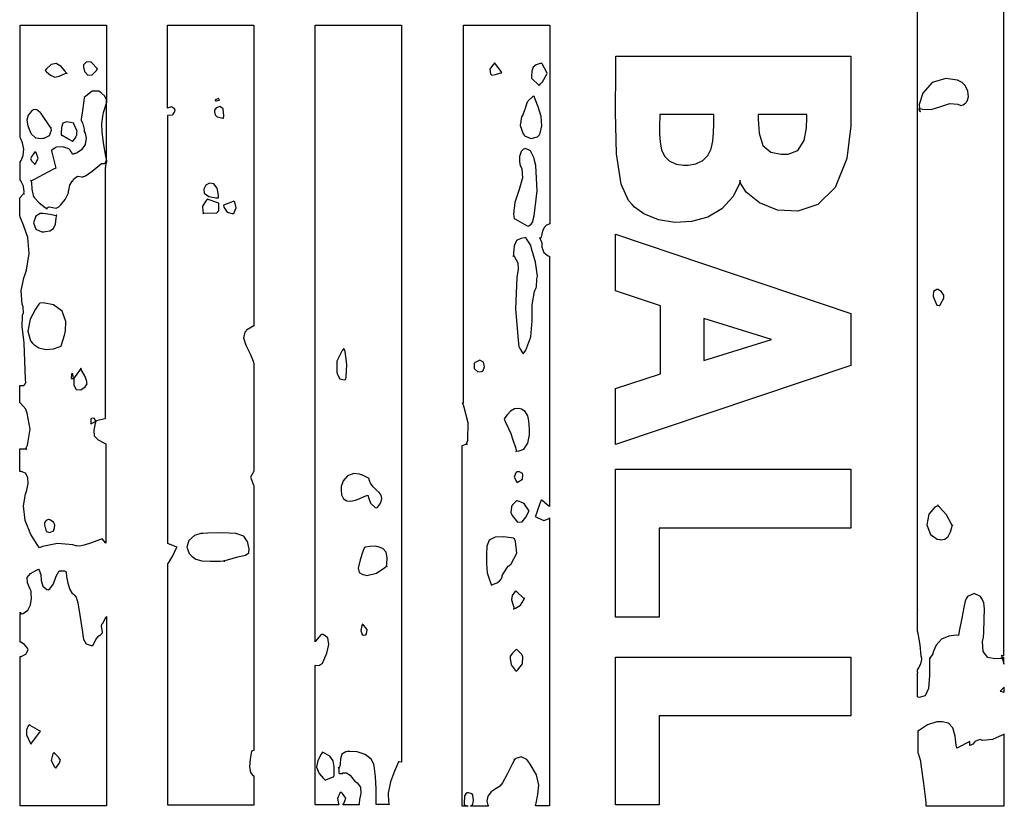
# Model space of a CAD drawing. Extents: x 2.23 to 5.27, y 0.32 to 5.1.
# Tile 1 of 4: x 2.25 to 5.27, y 0.32 to 2.73. Entities that reach past the tile are written whole.
import ezdxf

# ---------------------------------------------------------------- set-up
doc = ezdxf.new("R2010")
doc.units = 0
doc.layers.get('0').update_dxf_attribs({"linetype": 'CONTINUOUS'})

msp = doc.modelspace()

# ---------------------------------------------------------------- linework, layer by layer
at = {"color": 240}
msp.add_lwpolyline([(5.2646, 3.76074), (5.2646, 0.778483), (5.25939, 0.778483), (5.25939, 0.778483), (5.25776, 0.779514), (5.25726, 0.779514), (5.25726, 0.779025), (5.25911, 0.777724), (5.25939, 0.777453), (5.25939, 0.770128), (5.2539, 0.770128), (5.23753, 0.769532), (5.21588, 0.773546), (5.20167, 0.791233), (5.20025, 0.821832), (5.2021, 0.831597), (5.2021, 0.832682), (5.20313, 0.835015), (5.20313, 0.835775), (5.20356, 0.849501), (5.20518, 0.890679), (5.20583, 0.922635), (5.20356, 0.941135), (5.19889, 0.952203), (5.19689, 0.955567), (5.19401, 0.960286), (5.17393, 0.969618), (5.15386, 0.960286), (5.15104, 0.955567), (5.14963, 0.953288), (5.14681, 0.945475), (5.14242, 0.926812), (5.13607, 0.893935), (5.12853, 0.854221), (5.12603, 0.840983), (5.11882, 0.841362), (5.09711, 0.838813), (5.07443, 0.828993), (5.05806, 0.811415), (5.04949, 0.792426), (5.0479, 0.785753), (5.04764, 0.784233), (5.03825, 0.771431), (5.03749, 0.770128), (5.03728, 0.770236), (5.03646, 0.770128), (5.03646, 0.770128), (5.03749, 0.770128), (5.03728, 0.757161), (5.03706, 0.718099), (5.03407, 0.678494), (5.02371, 0.655328), (5.00608, 0.651042), (5.00103, 0.652453), (5.00103, 0.652453), (5.00103, 0.725369), (5.00125, 0.72564), (5.00125, 0.72781), (5.00103, 0.728461), (5.00103, 0.735786), (5.00256, 0.738661), (5.01036, 0.753364), (5.01406, 0.767524), (5.01357, 0.770128), (5.01226, 0.77691), (5.00846, 0.811794), (5.0031, 0.846733), (5.00103, 0.853461), (5.00103, 0.916992), (5.00103, 0.916992), (5.00119, 0.918728), (5.00103, 0.919108), (5.00103, 3.57221)], dxfattribs=at)
for points in [[(2.50939, 2.28678), (2.50987, 2.2876), (2.51406, 2.29542), (2.5146, 2.29617), (2.5146, 2.29254), (2.51221, 2.28267), (2.51144, 2.28157), (2.51167, 2.28108), (2.51167, 2.27485), (2.51144, 2.27431), (2.51144, 1.50553), (2.5096, 1.50532), (2.4846, 1.49854), (2.48122, 1.49724), (2.48122, 1.49963), (2.47706, 1.50672), (2.46875, 1.50558), (2.46669, 1.5045), (2.46669, 1.4899), (2.46772, 1.4899), (2.46903, 1.49046), (2.48101, 1.49675), (2.48232, 1.49724), (2.48025, 1.49067), (2.47569, 1.47037), (2.47743, 1.45269), (2.48915, 1.44011), (2.50646, 1.43104), (2.51247, 1.4285), (2.51247, 1.12326), (2.51167, 1.12435), (2.5031, 1.13552), (2.50206, 1.13683), (2.49371, 1.13379), (2.46869, 1.12468), (2.447, 1.11746), (2.43251, 1.11475), (2.42361, 1.11529), (2.42085, 1.11599), (2.41146, 1.1186), (2.36507, 1.12261), (2.31874, 1.11361), (2.30935, 1.1097), (2.30219, 1.11952), (2.28326, 1.15072), (2.26622, 1.19309), (2.26112, 1.23774), (2.26671, 1.27436), (2.27083, 1.28575), (2.27229, 1.29085), (2.27518, 1.30659), (2.27436, 1.32498), (2.26628, 1.33805), (2.25325, 1.34304), (2.24897, 1.34304), (2.24897, 1.41287), (2.26768, 1.41287), (2.26844, 1.41287), (2.27024, 1.41178), (2.27083, 1.41178), (2.27056, 1.41206), (2.26796, 1.41368), (2.26768, 1.4139), (2.27317, 1.42383), (2.28147, 1.47314), (2.27214, 1.52197), (2.26878, 1.53157), (2.26768, 1.53472), (2.25103, 1.553), (2.24897, 1.5535), (2.24897, 1.60661), (2.26042, 1.60661), (2.26064, 1.60688), (2.26329, 1.60949), (2.26357, 1.60969), (2.26357, 1.61025), (2.26535, 1.6116), (2.26563, 1.61182), (2.26563, 1.6129), (2.26742, 1.61572), (2.26768, 1.616), (2.26714, 1.62696), (2.26221, 1.73633), (2.26144, 1.74724), (2.2609, 1.75401), (2.25624, 1.78797), (2.25782, 1.82254), (2.26042, 1.82954), (2.2609, 1.83083), (2.25987, 1.84694), (2.25939, 1.84825), (2.25651, 1.85661), (2.25375, 1.89714), (2.26199, 1.93713), (2.2646, 1.94515), (2.26981, 1.96104), (2.27778, 2.01118), (2.27354, 2.06065), (2.2609, 2.09825), (2.25131, 2.12076), (2.24897, 2.12847), (2.24897, 2.18056), (2.24972, 2.18186), (2.25911, 2.19385), (2.26042, 2.19515), (2.26118, 2.19515), (2.26297, 2.19413), (2.26357, 2.19413), (2.26357, 2.19467), (2.26167, 2.19596), (2.26144, 2.19618), (2.26247, 2.20036), (2.26042, 2.21858), (2.25206, 2.23475), (2.25, 2.23785), (2.25, 2.29308), (2.25336, 2.29699), (2.25993, 2.31185), (2.26172, 2.33203), (2.2576, 2.35124), (2.25233, 2.36339), (2.25, 2.36703), (2.25, 2.71181), (2.5146, 2.71181), (2.5146, 2.48264), (2.51432, 2.48449), (2.5095, 2.49388), (2.49892, 2.50429), (2.49582, 2.50663), (2.49143, 2.50976), (2.47092, 2.50885), (2.45128, 2.4936), (2.44689, 2.4899), (2.44532, 2.47928), (2.44021, 2.44271), (2.43772, 2.42329), (2.4375, 2.42117), (2.43772, 2.42042), (2.44114, 2.41157), (2.44168, 2.41075), (2.44243, 2.40896), (2.44689, 2.39236), (2.44689, 2.38683), (2.44689, 2.38683), (2.44689, 2.38574), (2.44689, 2.38574), (2.44928, 2.38108), (2.45301, 2.36507), (2.45008, 2.34608), (2.43881, 2.32997), (2.42492, 2.32015), (2.41982, 2.31803), (2.41872, 2.31803), (2.41846, 2.31782), (2.41401, 2.31625), (2.41351, 2.31597), (2.41222, 2.31597), (2.40881, 2.31993), (2.40831, 2.32015), (2.40831, 2.32015), (2.40831, 2.32118), (2.40831, 2.32118), (2.40804, 2.32118), (2.40728, 2.322), (2.40728, 2.32221), (2.40728, 2.32221), (2.40625, 2.32383), (2.40625, 2.32433), (2.40597, 2.32433), (2.40522, 2.32536), (2.40522, 2.32536), (2.40494, 2.32563), (2.40338, 2.32926), (2.4031, 2.32954), (2.39968, 2.33214), (2.38151, 2.33903), (2.36225, 2.33811), (2.35835, 2.33681), (2.35726, 2.33604), (2.34793, 2.32824), (2.3469, 2.32742), (2.34793, 2.32275), (2.35829, 2.27772), (2.35938, 2.27328), (2.35286, 2.26992), (2.29139, 2.23785), (2.28543, 2.23469), (2.28461, 2.23469), (2.28282, 2.23579), (2.28228, 2.23579), (2.2844, 2.23367), (2.28489, 2.22976), (2.28608, 2.2091), (2.28982, 2.18994), (2.29167, 2.18679), (2.29372, 2.18289), (2.30897, 2.16689), (2.32676, 2.15246), (2.33018, 2.14931), (2.33094, 2.14931), (2.33274, 2.14828), (2.33333, 2.14828), (2.33128, 2.15033), (2.33251, 2.15213), (2.3399, 2.155), (2.34987, 2.15235), (2.3604, 2.15022), (2.36908, 2.15435), (2.37082, 2.15657), (2.37364, 2.16026), (2.3884, 2.17719), (2.39844, 2.19721), (2.39899, 2.20242), (2.39919, 2.20583), (2.40256, 2.22108), (2.4101, 2.23372), (2.41249, 2.23579), (2.41433, 2.23969), (2.42617, 2.24843), (2.43935, 2.24621), (2.44374, 2.24621), (2.4509, 2.25006), (2.47114, 2.26383), (2.48867, 2.27865), (2.50011, 2.28737), (2.50771, 2.28792), (2.50939, 2.28678)], [(2.7021, 2.71181), (2.96669, 2.71181), (2.96669, 1.7889), (2.96457, 1.78842), (2.9445, 1.77642), (2.94271, 1.77431), (2.93924, 1.77046), (2.935, 1.75331), (2.94217, 1.73019), (2.95557, 1.70415), (2.965, 1.68201), (2.96669, 1.67432), (2.96669, 1.34408), (2.96588, 1.34256), (2.95703, 1.32796), (2.95628, 1.32639), (2.95703, 1.32406), (2.96588, 1.30143), (2.96669, 1.29932), (2.96669, 0.487847), (2.96588, 0.487631), (2.95985, 0.486057), (2.95936, 0.485786), (2.95856, 0.479601), (2.95578, 0.461046), (2.95361, 0.438531), (2.95617, 0.420899), (2.96354, 0.411893), (2.96669, 0.410753), (2.96669, 0.32015), (2.70313, 0.32015), (2.70313, 0.32015), (2.70313, 0.335069), (2.70313, 0.377875), (2.70313, 0.445747), (2.70313, 0.535807), (2.70313, 0.645182), (2.70313, 0.77105), (2.70313, 0.910536), (2.70313, 1.02322), (2.70313, 1.06076), (2.70622, 1.06445), (2.71832, 1.08512), (2.72889, 1.10742), (2.73122, 1.11182), (2.72862, 1.11263), (2.70518, 1.12147), (2.70313, 1.12223), (2.70313, 2.43576), (2.70415, 2.43528), (2.71718, 2.43679), (2.71875, 2.43782), (2.71951, 2.43838), (2.72379, 2.44476), (2.72547, 2.45167), (2.72499, 2.45242), (2.72319, 2.45518), (2.71392, 2.46089), (2.70415, 2.45871), (2.7021, 2.45763), (2.7021, 2.48406), (2.7021, 2.56332), (2.7021, 2.64333), (2.7021, 2.69407), (2.7021, 2.71181), (2.7021, 2.71181)], [(3.15419, 2.71181), (3.41872, 2.71181), (3.41872, 0.452419), (3.41792, 0.452692), (3.41228, 0.45345), (3.41043, 0.45345), (3.40722, 0.446289), (3.39762, 0.424642), (3.38564, 0.392144), (3.37875, 0.357531), (3.37918, 0.330675), (3.38124, 0.322211), (3.34169, 0.322211), (3.3419, 0.323785), (3.34201, 0.338325), (3.34125, 0.370281), (3.33914, 0.407932), (3.33681, 0.432835), (3.33539, 0.440972), (3.33447, 0.446397), (3.32617, 0.461589), (3.30794, 0.476129), (3.28282, 0.48405), (3.26047, 0.48546), (3.25315, 0.4847), (3.24881, 0.484321), (3.23628, 0.477106), (3.23188, 0.462511), (3.23156, 0.446506), (3.22917, 0.436524), (3.22711, 0.434733), (3.22711, 0.434733), (3.22547, 0.435764), (3.22499, 0.435764), (3.22499, 0.435275), (3.22683, 0.433974), (3.22711, 0.433703), (3.22711, 0.419108), (3.2276, 0.419108), (3.22874, 0.418078), (3.22917, 0.418078), (3.2354, 0.418078), (3.23617, 0.418078), (3.23796, 0.416992), (3.23856, 0.416992), (3.23801, 0.416992), (3.23682, 0.418078), (3.23643, 0.418078), (3.23958, 0.419542), (3.25103, 0.419596), (3.26172, 0.41211), (3.2704, 0.401096), (3.27658, 0.393772), (3.27919, 0.392036), (3.28347, 0.389214), (3.29308, 0.375435), (3.29449, 0.356608), (3.29085, 0.337836), (3.28896, 0.325196), (3.28961, 0.321181), (3.23958, 0.321181), (3.24268, 0.325738), (3.24826, 0.341797), (3.23833, 0.356554), (3.23438, 0.360786), (3.23019, 0.357693), (3.22293, 0.341417), (3.22601, 0.324599), (3.22711, 0.321181), (3.15419, 0.321181), (3.15419, 0.749294), (3.15571, 0.748264), (3.16732, 0.749567), (3.17731, 0.756131), (3.17811, 0.75765), (3.18138, 0.764649), (3.19021, 0.786133), (3.19672, 0.812608), (3.19287, 0.833225), (3.17893, 0.843261), (3.17393, 0.844075), (3.17182, 0.842285), (3.15549, 0.823025), (3.15419, 0.821181), (3.15419, 2.71181)], [(3.60938, 2.71181), (3.87397, 2.71181), (3.87397, 2.10243), (3.87121, 2.10183), (3.86322, 2.09858), (3.8565, 2.0919), (3.85167, 2.08035), (3.84799, 2.06646), (3.8469, 2.06179), (3.8469, 2.06104), (3.845, 2.05897), (3.84478, 2.05871), (3.84397, 2.05871), (3.84224, 2.05974), (3.84169, 2.05974), (3.84169, 2.05925), (3.84347, 2.05789), (3.84375, 2.05761), (3.84424, 2.05632), (3.84896, 2.04406), (3.84896, 2.03993), (3.84896, 2.03575), (3.84918, 2.03108), (3.85504, 2.01497), (3.86876, 2.00504), (3.87294, 2.00347), (3.87294, 1.23579), (3.8711, 1.23736), (3.85053, 1.25456), (3.84793, 1.25662), (3.84663, 1.25326), (3.83615, 1.22461), (3.83539, 1.22222), (3.83485, 1.2207), (3.82964, 1.20687), (3.82915, 1.20557), (3.83512, 1.20193), (3.85568, 1.19293), (3.87007, 1.19808), (3.87294, 1.20139), (3.87294, 0.318033), (3.83018, 0.318033), (3.83149, 0.326768), (3.83713, 0.352756), (3.8405, 0.381511), (3.83268, 0.41314), (3.81369, 0.446397), (3.80626, 0.456597), (3.80339, 0.460775), (3.78603, 0.468858), (3.76926, 0.463379), (3.76665, 0.460775), (3.76585, 0.460775), (3.76411, 0.461806), (3.76357, 0.461806), (3.76357, 0.461317), (3.76535, 0.460015), (3.76563, 0.459744), (3.75965, 0.448133), (3.74186, 0.41314), (3.729, 0.389051), (3.72065, 0.378472), (3.713, 0.373643), (3.71039, 0.372233), (3.70611, 0.370008), (3.69444, 0.361274), (3.68381, 0.347765), (3.68024, 0.332682), (3.68326, 0.320367), (3.68544, 0.317003), (3.63021, 0.317003), (3.63097, 0.317275), (3.63618, 0.321724), (3.63644, 0.322211), (3.63747, 0.324056), (3.63932, 0.336208), (3.63797, 0.349826), (3.63747, 0.352431), (3.63721, 0.353244), (3.63118, 0.356771), (3.62418, 0.358669), (3.62185, 0.358669), (3.62044, 0.358669), (3.61637, 0.355035), (3.61274, 0.349338), (3.61253, 0.348253), (3.61199, 0.346192), (3.61143, 0.328233), (3.61143, 0.322211), (3.61247, 0.321724), (3.62289, 0.317275), (3.62397, 0.317003), (3.60519, 0.317003), (3.60519, 1.42219), (3.60622, 1.42275), (3.61664, 1.42692), (3.61774, 1.4274), (3.61849, 1.4274), (3.62022, 1.42637), (3.62082, 1.42637), (3.62082, 1.42692), (3.61897, 1.42822), (3.61876, 1.4285), (3.62213, 1.43972), (3.62337, 1.49257), (3.61014, 1.54335), (3.60622, 1.5535), (3.60938, 1.5535), (3.60938, 2.71181)], [(2.44476, 2.58681), (2.44456, 2.58263), (2.44792, 2.56982), (2.45751, 2.55871), (2.4714, 2.55931), (2.4846, 2.57232), (2.48753, 2.57742), (2.48594, 2.579), (2.47157, 2.59489), (2.46978, 2.59619), (2.46718, 2.59831), (2.45378, 2.59933), (2.44504, 2.58996), (2.44476, 2.58681)], [(3.69476, 2.55974), (3.69581, 2.55871), (3.70703, 2.56011), (3.72342, 2.56521), (3.72711, 2.56597), (3.72472, 2.56939), (3.71485, 2.58268), (3.70594, 2.59386), (3.70415, 2.59619), (3.70101, 2.59256), (3.68967, 2.57682), (3.69189, 2.56218), (3.69476, 2.55974)], [(2.3271, 2.57221), (2.33117, 2.56858), (2.34386, 2.55806), (2.35622, 2.55257), (2.37011, 2.55512), (2.38633, 2.56239), (2.39165, 2.56494), (2.39187, 2.56472), (2.39404, 2.56392), (2.39481, 2.56392), (2.39399, 2.56392), (2.39219, 2.56494), (2.39165, 2.56494), (2.38797, 2.57015), (2.37571, 2.58485), (2.36089, 2.5944), (2.34538, 2.59104), (2.33094, 2.57742), (2.3271, 2.57221)], [(3.81771, 2.54932), (3.8406, 2.52636), (3.84179, 2.52761), (3.84489, 2.5319), (3.84858, 2.5351), (3.84999, 2.53575), (3.85151, 2.53836), (3.86453, 2.56185), (3.86561, 2.56392), (3.86431, 2.56679), (3.85129, 2.59071), (3.84999, 2.59304), (3.84972, 2.59332), (3.84814, 2.59489), (3.84793, 2.59517), (3.84375, 2.59407), (3.83143, 2.59006), (3.82264, 2.58317), (3.8189, 2.57086), (3.81782, 2.55474), (3.81771, 2.54932)], [(5.13124, 2.46599), (5.13226, 2.4655), (5.14063, 2.46793), (5.14893, 2.47407), (5.15001, 2.47538), (5.15256, 2.47874), (5.15663, 2.4916), (5.15533, 2.50976), (5.14719, 2.52636), (5.13726, 2.53603), (5.13336, 2.53788), (5.12321, 2.54318), (5.08724, 2.54861), (5.04596, 2.53554), (5.01654, 2.50331), (5.00586, 2.46821), (5.00624, 2.4566), (5.00569, 2.45611), (5.00429, 2.45454), (5.00558, 2.45057), (5.00624, 2.44933), (5.00624, 2.44933), (5.00624, 2.44824), (5.00624, 2.44824), (5.007, 2.44824), (5.00879, 2.44721), (5.00939, 2.44721), (5.00939, 2.44775), (5.00754, 2.44906), (5.00726, 2.44933), (5.00726, 2.4566), (5.01546, 2.45378), (5.04286, 2.45324), (5.072, 2.46246), (5.09967, 2.47114), (5.12424, 2.46924), (5.13124, 2.46599)], [(2.5146, 2.47428), (2.5146, 2.47613), (2.5146, 2.48025), (2.5146, 2.48161), (2.5146, 2.47428)], [(2.84793, 2.48264), (2.84793, 2.48188), (2.84868, 2.47976), (2.84896, 2.47949), (2.85206, 2.47949), (2.8604, 2.48139), (2.86143, 2.48161), (2.86117, 2.48215), (2.85938, 2.48568), (2.85938, 2.48682), (2.85829, 2.4866), (2.84896, 2.48318), (2.84793, 2.48264)], [(3.79482, 2.37429), (3.79844, 2.37147), (3.81679, 2.36404), (3.83567, 2.36963), (3.83957, 2.37326), (3.83957, 2.37326), (3.8406, 2.37429), (3.8406, 2.37429), (3.84392, 2.38086), (3.84901, 2.403), (3.847, 2.43175), (3.83811, 2.46149), (3.82904, 2.48519), (3.82607, 2.49306), (3.82525, 2.49306), (3.82314, 2.49388), (3.82292, 2.49408), (3.82135, 2.49257), (3.80626, 2.47825), (3.80524, 2.4764), (3.80365, 2.47331), (3.79829, 2.45622), (3.79243, 2.43967), (3.79064, 2.43679), (3.78694, 2.4311), (3.78256, 2.40403), (3.79167, 2.37901), (3.79482, 2.37429)], [(2.28228, 2.38265), (2.28407, 2.37853), (2.29753, 2.36637), (2.3156, 2.36415), (2.31976, 2.3649), (2.32394, 2.36572), (2.34022, 2.37381), (2.34657, 2.39019), (2.34581, 2.39513), (2.34581, 2.39594), (2.3469, 2.39774), (2.3469, 2.39828), (2.34636, 2.39828), (2.345, 2.39643), (2.34478, 2.39615), (2.34218, 2.39985), (2.31717, 2.43733), (2.31456, 2.44097), (2.31456, 2.44125), (2.31353, 2.442), (2.31353, 2.442), (2.31142, 2.44413), (2.30192, 2.45258), (2.29161, 2.45301), (2.28961, 2.45139), (2.28554, 2.44797), (2.27522, 2.43539), (2.27106, 2.42019), (2.27431, 2.40338), (2.28022, 2.38781), (2.28228, 2.38265)], [(2.5146, 2.29617), (2.5146, 2.47428), (2.51406, 2.47168), (2.50467, 2.44254), (2.50418, 2.43892), (2.50288, 2.43164), (2.50006, 2.40944), (2.50037, 2.38433), (2.50515, 2.35086), (2.51226, 2.30985), (2.5146, 2.29617)], [(2.84581, 2.44824), (2.84565, 2.44547), (2.84782, 2.43696), (2.85439, 2.4311), (2.86367, 2.42839), (2.87142, 2.42697), (2.87397, 2.42638), (2.87472, 2.43338), (2.87218, 2.45486), (2.86219, 2.46272), (2.85107, 2.4579), (2.84581, 2.45068), (2.84581, 2.44824)], [(2.41461, 2.41075), (2.40944, 2.41243), (2.39344, 2.41547), (2.38163, 2.41168), (2.37663, 2.39833), (2.37588, 2.38032), (2.37603, 2.37429), (2.37603, 2.37429), (2.37706, 2.37429), (2.37706, 2.37429), (2.37912, 2.37408), (2.39632, 2.36393), (2.39789, 2.36285), (2.39919, 2.36208), (2.41118, 2.35613), (2.41249, 2.35558), (2.41297, 2.35661), (2.42003, 2.366), (2.42085, 2.36703), (2.42085, 2.36888), (2.42339, 2.37381), (2.42393, 2.37429), (2.42421, 2.37457), (2.42393, 2.38064), (2.42393, 2.38265), (2.42393, 2.38374), (2.42475, 2.38656), (2.42503, 2.38683), (2.42421, 2.38894), (2.41536, 2.40869), (2.41461, 2.41075)], [(3.7646, 2.12011), (3.7646, 2.12011), (3.7646, 2.12011), (3.7646, 2.12011), (3.7646, 2.12011), (3.7646, 2.11908), (3.7646, 2.11908), (3.76824, 2.11703), (3.80387, 2.097), (3.80729, 2.09517), (3.80908, 2.09646), (3.81651, 2.10157), (3.82135, 2.10921), (3.82189, 2.11182), (3.82525, 2.12722), (3.83501, 2.20415), (3.83074, 2.28157), (3.8271, 2.29719), (3.82553, 2.30371), (3.81418, 2.32628), (3.79921, 2.33371), (3.79585, 2.33263), (3.79297, 2.33176), (3.78597, 2.32422), (3.78108, 2.30946), (3.78071, 2.29281), (3.78282, 2.28179), (3.7844, 2.27849), (3.78808, 2.27083), (3.78993, 2.24322), (3.77951, 2.2079), (3.76665, 2.16835), (3.76286, 2.13189), (3.7646, 2.12011)], [(2.29585, 2.32324), (2.29324, 2.3201), (2.28586, 2.31039), (2.2825, 2.30203), (2.28586, 2.29471), (2.29324, 2.28717), (2.29585, 2.28472), (2.29818, 2.28814), (2.30599, 2.30404), (2.29975, 2.32026), (2.29585, 2.32324)], [(2.85732, 2.18261), (2.85732, 2.18261), (2.85807, 2.18371), (2.85835, 2.18371), (2.85824, 2.19092), (2.85385, 2.2124), (2.84353, 2.22575), (2.83089, 2.22732), (2.8195, 2.22071), (2.81293, 2.20936), (2.81467, 2.19689), (2.82829, 2.18679), (2.85004, 2.18261), (2.85732, 2.18261)], [(2.8125, 2.13683), (2.8125, 2.13607), (2.81147, 2.13428), (2.81147, 2.13368), (2.8125, 2.13683), (2.85211, 2.13574), (2.85732, 2.14094), (2.85753, 2.14122), (2.8591, 2.14285), (2.85938, 2.14307), (2.85938, 2.16596), (2.85622, 2.16704), (2.82656, 2.17746), (2.82394, 2.1785), (2.82004, 2.17458), (2.80881, 2.1569), (2.81011, 2.14025), (2.8125, 2.13683)], [(2.90522, 2.17219), (2.90283, 2.17117), (2.87657, 2.16081), (2.87397, 2.15972), (2.87468, 2.15419), (2.88525, 2.13867), (2.90022, 2.13471), (2.90522, 2.13471), (2.90625, 2.13758), (2.91222, 2.15192), (2.90853, 2.16863), (2.90522, 2.17219)], [(2.32292, 2.07844), (2.32758, 2.07878), (2.34164, 2.08117), (2.35271, 2.088), (2.35851, 2.10211), (2.36094, 2.12033), (2.36143, 2.12642), (2.36143, 2.12722), (2.36253, 2.12896), (2.36253, 2.1295), (2.36199, 2.1295), (2.36062, 2.12771), (2.3604, 2.12744), (2.3604, 2.12744), (2.35514, 2.12858), (2.34283, 2.13108), (2.32829, 2.13363), (2.31956, 2.13471), (2.31668, 2.13471), (2.31201, 2.13471), (2.29812, 2.12565), (2.29124, 2.10585), (2.29861, 2.08637), (2.31694, 2.07818), (2.32292, 2.07844)], [(3.76247, 2.00553), (3.76247, 2.00478), (3.76144, 2.00304), (3.76144, 2.00244), (3.76167, 2.00244), (3.76247, 2.00478), (3.76247, 2.00553), (3.76557, 2.00163), (3.7755, 1.98356), (3.77707, 1.96283), (3.77604, 1.95763), (3.77235, 1.93838), (3.76899, 1.84201), (3.77707, 1.74571), (3.77919, 1.7264), (3.7794, 1.72488), (3.78386, 1.71707), (3.79036, 1.70714), (3.79167, 1.70454), (3.79992, 1.71576), (3.81586, 1.75608), (3.81976, 1.8049), (3.81976, 1.85439), (3.82699, 1.89529), (3.83231, 1.90767), (3.83306, 1.9095), (3.8341, 1.93164), (3.83436, 1.93371), (3.83567, 1.94254), (3.83003, 1.98514), (3.81771, 2.02718), (3.81565, 2.03575), (3.81565, 2.03575), (3.81565, 2.03678), (3.81565, 2.03678), (3.81435, 2.03863), (3.80236, 2.05692), (3.80106, 2.05871), (3.80003, 2.05974), (3.79611, 2.05974), (3.78444, 2.05817), (3.77186, 2.05106), (3.76394, 2.03472), (3.76199, 2.01281), (3.76247, 2.00553)], [(5.04893, 1.88053), (5.04943, 1.87819), (5.05854, 1.85585), (5.05935, 1.85346), (5.06168, 1.85346), (5.06694, 1.85243), (5.06874, 1.85243), (5.07004, 1.85482), (5.08128, 1.87494), (5.08128, 1.88163), (5.081, 1.88346), (5.07417, 1.89387), (5.06429, 1.90115), (5.0625, 1.90136), (5.05935, 1.90164), (5.04943, 1.89529), (5.04812, 1.88314), (5.04893, 1.88053)], [(2.31044, 1.85969), (2.30783, 1.85607), (2.29704, 1.84099), (2.28071, 1.81039), (2.27376, 1.77376), (2.28244, 1.74403), (2.28851, 1.73682), (2.29226, 1.73236), (2.30746, 1.72222), (2.32915, 1.71733), (2.35238, 1.71983), (2.37028, 1.72515), (2.37603, 1.72743), (2.37603, 1.72743), (2.37603, 1.72846), (2.37603, 1.72846), (2.37706, 1.73161), (2.38667, 1.76183), (2.38747, 1.76492), (2.38976, 1.77414), (2.39051, 1.80333), (2.37901, 1.83464), (2.35249, 1.85476), (2.32075, 1.86051), (2.31044, 1.85969)], [(3.22293, 1.64094), (3.22368, 1.63835), (3.23004, 1.62706), (3.2449, 1.62483), (3.24897, 1.62642), (3.24972, 1.63374), (3.25206, 1.67133), (3.2461, 1.71158), (3.24274, 1.72017), (3.23725, 1.71468), (3.22108, 1.68212), (3.22054, 1.64746), (3.22293, 1.64094)], [(3.64165, 1.65869), (3.64344, 1.6569), (3.653, 1.64919), (3.66428, 1.64953), (3.66667, 1.65136), (3.66917, 1.65326), (3.67312, 1.66396), (3.67014, 1.67811), (3.65918, 1.68468), (3.64497, 1.6779), (3.64165, 1.67432), (3.64165, 1.65869)], [(2.45518, 1.6149), (2.45518, 1.61974), (2.44933, 1.63422), (2.43881, 1.65451), (2.43647, 1.65972), (2.43386, 1.65608), (2.42393, 1.64176), (2.41612, 1.63058), (2.41461, 1.62847), (2.41433, 1.62956), (2.41168, 1.64176), (2.41146, 1.64307), (2.40728, 1.64307), (2.40728, 1.63943), (2.40625, 1.63124), (2.40625, 1.62847), (2.40625, 1.62847), (2.40728, 1.62847), (2.40728, 1.62847), (2.41461, 1.62847), (2.41461, 1.61285), (2.41493, 1.60813), (2.42236, 1.59446), (2.43642, 1.59358), (2.44971, 1.60292), (2.45535, 1.61203), (2.45518, 1.6149)], [(3.73335, 1.5045), (3.73676, 1.49713), (3.74724, 1.47504), (3.75401, 1.46001), (3.75982, 1.44303), (3.76807, 1.4165), (3.77083, 1.40767), (3.77083, 1.4069), (3.76981, 1.40511), (3.76981, 1.40451), (3.77029, 1.40451), (3.7716, 1.40636), (3.77186, 1.40657), (3.77718, 1.40588), (3.79428, 1.41146), (3.80675, 1.42979), (3.81142, 1.45551), (3.81119, 1.47597), (3.81044, 1.48264), (3.81, 1.48665), (3.80908, 1.49875), (3.80621, 1.51432), (3.79867, 1.52735), (3.78738, 1.53467), (3.78331, 1.53575), (3.77914, 1.53674), (3.76579, 1.53575), (3.75282, 1.52838), (3.74257, 1.51687), (3.73574, 1.50754), (3.73335, 1.5045)], [(3.23438, 1.29199), (3.23406, 1.28695), (3.23562, 1.27159), (3.24175, 1.25917), (3.25163, 1.25342), (3.26406, 1.25271), (3.27783, 1.25564), (3.29178, 1.26069), (3.30479, 1.26638), (3.31287, 1.27007), (3.31565, 1.27116), (3.31717, 1.26676), (3.32422, 1.24637), (3.33854, 1.23269), (3.34375, 1.23161), (3.34706, 1.23535), (3.35553, 1.24783), (3.35932, 1.26042), (3.35699, 1.27051), (3.35047, 1.27913), (3.34164, 1.28743), (3.33231, 1.2965), (3.32437, 1.3074), (3.32026, 1.31765), (3.31976, 1.32118), (3.31976, 1.32118), (3.31976, 1.32221), (3.31976, 1.32221), (3.31765, 1.3233), (3.2979, 1.3329), (3.29585, 1.33366), (3.29047, 1.33556), (3.27289, 1.33686), (3.25375, 1.33008), (3.24029, 1.31467), (3.23469, 1.29774), (3.23438, 1.29199)], [(3.77399, 1.30973), (3.77707, 1.31131), (3.78982, 1.32031), (3.79064, 1.33469), (3.78851, 1.33784), (3.78797, 1.33865), (3.78108, 1.34191), (3.77365, 1.34256), (3.77289, 1.34201), (3.76964, 1.33968), (3.76443, 1.32628), (3.7716, 1.31261), (3.77399, 1.30973)], [(3.81044, 1.22222), (3.80746, 1.22667), (3.79856, 1.23991), (3.79531, 1.24479), (3.79514, 1.24436), (3.79318, 1.24571), (3.79269, 1.2462), (3.79085, 1.24702), (3.77365, 1.25298), (3.77186, 1.25347), (3.77078, 1.25244), (3.76042, 1.24202), (3.75939, 1.24099), (3.75911, 1.24051), (3.75646, 1.23709), (3.75624, 1.23682), (3.75597, 1.23503), (3.75467, 1.21728), (3.75521, 1.21598), (3.75874, 1.2085), (3.77453, 1.18842), (3.78944, 1.18902), (3.80106, 1.2047), (3.80783, 1.21804), (3.81044, 1.22222)], [(5.10835, 1.17952), (5.10835, 1.17877), (5.10732, 1.17698), (5.10732, 1.17638), (5.10444, 1.18213), (5.08914, 1.21029), (5.06819, 1.23421), (5.0625, 1.23785), (5.0625, 1.23785), (5.06353, 1.23942), (5.06353, 1.23991), (5.06299, 1.23991), (5.06168, 1.23812), (5.06147, 1.23785), (5.0536, 1.2341), (5.03489, 1.21267), (5.02875, 1.18007), (5.04075, 1.15055), (5.06131, 1.13591), (5.06874, 1.13471), (5.07249, 1.13412), (5.08442, 1.13596), (5.095, 1.14464), (5.10211, 1.15875), (5.10618, 1.17193), (5.10732, 1.17638), (5.10753, 1.17638), (5.10835, 1.17877), (5.10835, 1.17952)], [(2.33751, 1.19618), (2.33669, 1.19645), (2.33003, 1.19293), (2.32497, 1.18755), (2.32497, 1.18576), (2.32497, 1.1798), (2.32915, 1.16363), (2.33018, 1.16178), (2.33122, 1.15967), (2.34033, 1.15625), (2.35026, 1.15999), (2.35211, 1.16075), (2.35211, 1.1613), (2.35314, 1.16249), (2.35314, 1.16287), (2.35374, 1.16498), (2.3559, 1.17117), (2.35699, 1.17996), (2.35221, 1.18853), (2.34136, 1.19493), (2.33751, 1.19618)], [(2.77289, 1.08784), (2.77647, 1.08415), (2.78911, 1.07471), (2.8074, 1.06912), (2.83365, 1.06825), (2.86388, 1.06896), (2.87397, 1.06912), (2.87397, 1.06912), (2.875, 1.06912), (2.875, 1.06912), (2.8756, 1.0689), (2.87771, 1.06836), (2.87565, 1.06912), (2.875, 1.06912), (2.8789, 1.07015), (2.91797, 1.08187), (2.92188, 1.08263), (2.92676, 1.08355), (2.94129, 1.08724), (2.9509, 1.0937), (2.95247, 1.10509), (2.94928, 1.11957), (2.94792, 1.12429), (2.94635, 1.12983), (2.93549, 1.14469), (2.91118, 1.15375), (2.87082, 1.15538), (2.82553, 1.15397), (2.81044, 1.15348), (2.80393, 1.15316), (2.78478, 1.14676), (2.76704, 1.13162), (2.76161, 1.111), (2.76872, 1.09245), (2.77289, 1.08784)], [(3.69476, 0.995117), (3.69883, 0.996799), (3.71094, 1.00206), (3.71967, 1.00727), (3.72424, 1.01351), (3.72721, 1.02083), (3.72814, 1.02327), (3.72917, 1.02615), (3.74556, 1.05273), (3.74794, 1.05452), (3.75549, 1.06027), (3.77274, 1.09256), (3.76872, 1.12902), (3.76563, 1.13683), (3.76481, 1.13683), (3.76275, 1.13867), (3.76247, 1.13889), (3.75483, 1.13981), (3.73188, 1.14269), (3.70611, 1.14258), (3.68793, 1.13303), (3.6805, 1.11485), (3.68024, 1.10867), (3.67958, 1.09679), (3.67925, 1.06093), (3.68201, 1.03277), (3.6875, 1.01421), (3.69308, 0.999946), (3.69476, 0.995117)], [(3.34272, 1.11388), (3.33957, 1.11469), (3.32357, 1.11393), (3.30806, 1.11106), (3.30524, 1.11079), (3.30214, 1.10113), (3.29249, 1.07216), (3.28608, 1.04753), (3.28922, 1.03348), (3.30106, 1.02723), (3.30524, 1.02637), (3.3125, 1.02507), (3.34256, 1.03174), (3.36794, 1.04932), (3.37294, 1.05349), (3.37315, 1.05322), (3.375, 1.05241), (3.375, 1.05241), (3.375, 1.05241), (3.37343, 1.05349), (3.37294, 1.05349), (3.37403, 1.05968), (3.37565, 1.07861), (3.37224, 1.09581), (3.3616, 1.10699), (3.34754, 1.11279), (3.34272, 1.11388)], [(2.50206, 0.876411), (2.50364, 0.877983), (2.51351, 0.897515), (2.5146, 0.899306), (2.5146, 0.318033), (2.25, 0.318033), (2.25, 0.776367), (2.2531, 0.775879), (2.26818, 0.783203), (2.27501, 0.796713), (2.27399, 0.799317), (2.27317, 0.801432), (2.26394, 0.81326), (2.25206, 0.820421), (2.25, 0.82015), (2.25, 0.906575), (2.25418, 0.906575), (2.25939, 0.908311), (2.27349, 0.91824), (2.28256, 0.934733), (2.28494, 0.954372), (2.28456, 0.970161), (2.2844, 0.975369), (2.2844, 0.975369), (2.2844, 0.9764), (2.2844, 0.9764), (2.28131, 0.982693), (2.27311, 1.00195), (2.27186, 1.01807), (2.28233, 1.03033), (2.30012, 1.04091), (2.30626, 1.04411), (2.30914, 1.04123), (2.31358, 1.02805), (2.31511, 1.00922), (2.31972, 0.991971), (2.33188, 0.981825), (2.33649, 0.980578), (2.34158, 0.983236), (2.35281, 0.999349), (2.3604, 1.02279), (2.36951, 1.03917), (2.38618, 1.03906), (2.39063, 1.03678), (2.39111, 1.03342), (2.39268, 1.02197), (2.3966, 1.00152), (2.40315, 0.981282), (2.41015, 0.969564), (2.41351, 0.967014), (2.41596, 0.965061), (2.42219, 0.95779), (2.42746, 0.940593), (2.43326, 0.903321), (2.44103, 0.851074), (2.44374, 0.833658), (2.44422, 0.829536), (2.45285, 0.815483), (2.46789, 0.809733), (2.47293, 0.809733), (2.47472, 0.812608), (2.48253, 0.828125), (2.49137, 0.839953), (2.49376, 0.840983), (2.49631, 0.842176), (2.5025, 0.849067), (2.50222, 0.858344), (2.49972, 0.867839), (2.50071, 0.874946), (2.50206, 0.876411)], [(3.79585, 0.956597), (3.79585, 0.955837), (3.79482, 0.954047), (3.79482, 0.95345), (3.79269, 0.955296), (3.77214, 0.974337), (3.76981, 0.9764), (3.76628, 0.974067), (3.75797, 0.963596), (3.75651, 0.950358), (3.7601, 0.937175), (3.76313, 0.927626), (3.76357, 0.924317), (3.76357, 0.923557), (3.76247, 0.921767), (3.76247, 0.921169), (3.76297, 0.921169), (3.76432, 0.923014), (3.7646, 0.923286), (3.7685, 0.924317), (3.78396, 0.934082), (3.79372, 0.949544), (3.79482, 0.95345), (3.79503, 0.953722), (3.79585, 0.955892), (3.79585, 0.956597)], [(2.25, 0.911783), (2.25, 0.907661), (2.25418, 0.907661), (2.25364, 0.908203), (2.25022, 0.911567), (2.25, 0.911783)], [(3.29893, 0.875325), (3.2979, 0.87169), (3.29428, 0.856392), (3.29904, 0.844021), (3.30208, 0.842014), (3.30257, 0.841797), (3.30908, 0.842828), (3.30935, 0.843044), (3.31185, 0.845594), (3.31392, 0.858832), (3.30257, 0.872233), (3.29893, 0.875325)], [(3.78851, 0.780544), (3.78771, 0.782389), (3.77317, 0.796713), (3.77186, 0.798286), (3.77001, 0.796224), (3.75922, 0.786296), (3.75206, 0.777344), (3.75206, 0.774306), (3.75179, 0.7704), (3.75493, 0.751031), (3.76742, 0.734213), (3.77186, 0.731608), (3.77576, 0.735026), (3.78993, 0.753364), (3.79113, 0.775336), (3.78851, 0.780544)], [(5.26042, 0.769097), (5.26118, 0.767796), (5.26535, 0.754015), (5.26563, 0.752442), (5.26563, 0.774306), (5.26508, 0.774089), (5.2609, 0.76964), (5.26042, 0.769097)], [(5.25418, 0.670139), (5.25521, 0.669922), (5.26557, 0.667264), (5.26665, 0.666992), (5.26665, 0.682617), (5.26585, 0.681858), (5.25549, 0.671442), (5.25418, 0.670139)], [(5.19476, 0.521158), (5.19374, 0.521701), (5.18668, 0.520182), (5.1786, 0.516493), (5.17708, 0.51595), (5.17546, 0.513781), (5.17042, 0.507379), (5.16363, 0.504503), (5.16146, 0.503472), (5.16146, 0.51595), (5.15858, 0.514432), (5.12494, 0.497233), (5.12082, 0.495117), (5.11947, 0.504449), (5.11578, 0.532443), (5.10938, 0.557671), (5.09592, 0.57194), (5.07628, 0.576389), (5.06976, 0.576389), (5.06022, 0.576389), (5.03163, 0.566515), (5.00646, 0.550347), (5.00206, 0.5472), (5.00206, 0.480578), (5.0031, 0.479546), (5.00911, 0.459472), (5.00939, 0.456597), (5.01042, 0.444879), (5.01888, 0.387315), (5.02576, 0.329753), (5.02604, 0.318033), (5.26665, 0.318033), (5.26665, 0.537869), (5.26014, 0.534776), (5.23068, 0.521322), (5.20128, 0.518826), (5.19476, 0.521158)], [(2.3125, 0.546169), (2.30963, 0.548014), (2.28097, 0.565213), (2.2781, 0.567003), (2.27528, 0.563585), (2.26969, 0.551053), (2.27018, 0.536567), (2.27588, 0.522515), (2.28157, 0.511447), (2.28331, 0.50765), (2.28618, 0.511556), (2.31011, 0.543349), (2.3125, 0.546169)], [(2.35417, 0.481608), (2.35047, 0.477485), (2.34543, 0.457682), (2.35547, 0.437879), (2.35938, 0.433703), (2.36219, 0.437338), (2.37039, 0.448514), (2.37354, 0.458442), (2.36828, 0.46799), (2.35775, 0.478299), (2.35417, 0.481608)], [(3.17708, 0.482639), (3.17296, 0.476779), (3.16271, 0.457736), (3.15896, 0.437229), (3.16635, 0.418078), (3.18024, 0.401964), (3.18544, 0.397244), (3.1875, 0.398058), (3.20936, 0.407661), (3.21149, 0.408692), (3.21149, 0.409233), (3.21251, 0.410374), (3.21251, 0.410753), (3.21251, 0.417481), (3.21251, 0.437662), (3.20964, 0.456489), (3.19933, 0.470432), (3.18289, 0.480197), (3.17708, 0.482639)]]:
    msp.add_lwpolyline(points, close=True, dxfattribs=at)
at = {"color": 254}
for points in [[(4.79585, 2.61703), (4.79585, 2.43679), (4.79656, 2.40343), (4.7844, 2.303), (4.74832, 2.21354), (4.69558, 2.16178), (4.63396, 2.14111), (4.57146, 2.14497), (4.5159, 2.16656), (4.47521, 2.19943), (4.45828, 2.22715), (4.45731, 2.23682), (4.45415, 2.22374), (4.43587, 2.18664), (4.40142, 2.14893), (4.35758, 2.12337), (4.30806, 2.10949), (4.25646, 2.10682), (4.20649, 2.11496), (4.16178, 2.1334), (4.13357, 2.15349), (4.12603, 2.16178), (4.11436, 2.17464), (4.09229, 2.22472), (4.07796, 2.31679), (4.07519, 2.44515), (4.07607, 2.57406), (4.07607, 2.61703), (4.79585, 2.61703)], [(4.21039, 2.43782), (4.21039, 2.43033), (4.21013, 2.40788), (4.21018, 2.37935), (4.21186, 2.35308), (4.21647, 2.32981), (4.22537, 2.31039), (4.23981, 2.29551), (4.26112, 2.28603), (4.28326, 2.28267), (4.29064, 2.28267), (4.29818, 2.28267), (4.3209, 2.28629), (4.34304, 2.29639), (4.3584, 2.31201), (4.36806, 2.33214), (4.37343, 2.35579), (4.37571, 2.382), (4.37614, 2.40967), (4.37603, 2.43083), (4.37603, 2.43782), (4.37386, 2.43782), (4.36751, 2.43782), (4.34776, 2.43782), (4.32069, 2.43782), (4.2901, 2.43782), (4.25988, 2.43782), (4.23394, 2.43782), (4.21615, 2.43782), (4.21039, 2.43782), (4.21039, 2.43782)], [(4.51247, 2.43782), (4.51247, 2.42344), (4.51519, 2.38015), (4.52653, 2.34256), (4.55111, 2.32215), (4.58306, 2.31597), (4.59375, 2.31597), (4.60374, 2.31597), (4.63374, 2.32785), (4.65375, 2.35781), (4.66064, 2.39729), (4.66146, 2.42774), (4.66146, 2.43782), (4.65457, 2.43782), (4.63406, 2.43782), (4.58697, 2.43782), (4.53982, 2.43782), (4.51932, 2.43782), (4.51247, 2.43782)], [(4.07497, 1.42637), (4.07497, 1.59825), (4.21251, 1.64307), (4.21251, 1.66564), (4.21251, 1.73318), (4.21251, 1.82189), (4.21251, 1.8514), (4.07497, 1.89725), (4.07497, 2.07118), (4.79585, 1.82742), (4.79585, 1.66808), (4.07497, 1.42637)], [(4.34581, 1.68371), (4.55311, 1.74826), (4.34581, 1.81282), (4.34581, 1.68371)], [(4.20936, 1.17014), (4.20936, 0.897244), (4.07497, 0.897244), (4.07497, 1.35037), (4.79585, 1.35037), (4.79585, 1.17014), (4.20936, 1.17014)], [(4.20936, 0.594075), (4.20936, 0.321181), (4.07497, 0.321181), (4.07497, 0.774306), (4.79585, 0.774306), (4.79585, 0.594075), (4.20936, 0.594075)]]:
    msp.add_lwpolyline(points, close=True, dxfattribs=at)

doc.saveas('drawing.dxf')
